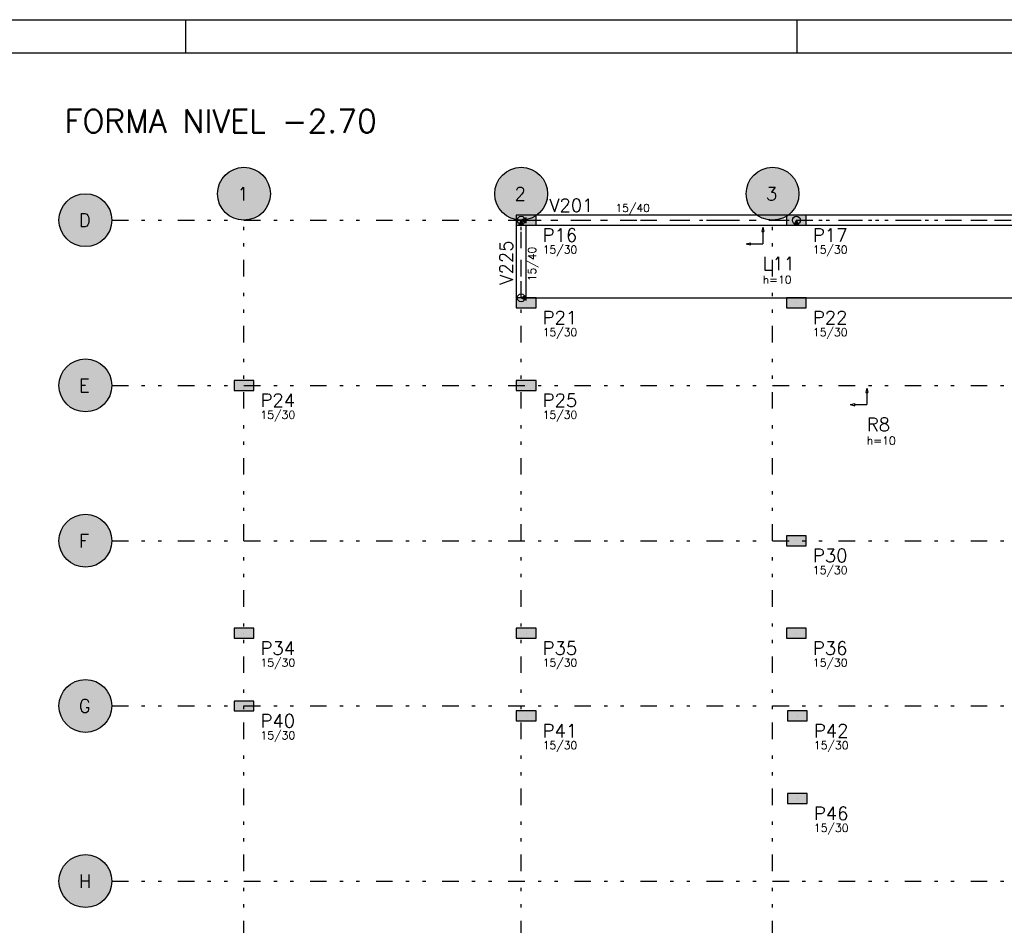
# Model space of a CAD drawing. Extents: x 0 to 119, y 0 to 84.
# Tile 6 of 7: x 58 to 88, y 57 to 84. Entities that reach past the tile are written whole.
import ezdxf

# ---------------------------------------------------------------- set-up
doc = ezdxf.new("R2010")
doc.units = 0
doc.header["$MEASUREMENT"] = 0
doc.linetypes.add('ESTILO_TQS_0003', pattern=[1.5, 0.5, -0.4, 0.1, -0.5])
doc.linetypes.add('ESTILO_TQS_0004', pattern=[2, 0.5, -0.4, 0.1, -0.4, 0.1, -0.5])
for name, color, linetype in [('1', 1, 'CONTINUOUS'), ('2', 2, 'CONTINUOUS'), ('3', 3, 'CONTINUOUS'), ('4', 4, 'CONTINUOUS'), ('6', 6, 'CONTINUOUS'), ('8', 8, 'CONTINUOUS'), ('9', 9, 'CONTINUOUS')]:
    doc.layers.add(name, color=color, linetype=linetype)
doc.styles.get("Standard").update_dxf_attribs({"font": 'ROMANS.SHX'})

msp = doc.modelspace()

# ---------------------------------------------------------------- linework, layer by layer
at = {"layer": '1', "linetype": 'Continuous'}
for points in [[(73.69626, 77.95757), (73.69626, 78.10757), (73.54626, 78.03257), (73.69626, 77.95757)], [(81.57626, 78.18257), (73.99626, 78.18257)], [(89.75626, 78.18257), (82.17626, 78.18257)], [(73.39626, 77.88257), (73.39626, 75.68257)], [(73.47126, 77.88257), (73.62126, 77.88257), (73.54626, 78.03257), (73.47126, 77.88257)], [(73.69626, 75.68257), (73.69626, 77.88257)], [(73.99626, 77.88257), (81.57626, 77.88257)], [(81.80126, 77.88257), (81.95126, 77.88257), (81.87626, 78.03257), (81.80126, 77.88257)], [(82.17626, 77.88257), (89.75626, 77.88257)], [(73.69626, 75.60757), (73.69626, 75.75757), (73.54626, 75.68257), (73.69626, 75.60757)]]:
    msp.add_lwpolyline(points, dxfattribs=at)
for centre in [(73.54626, 78.03257), (73.54626, 78.03257), (81.87626, 78.03257), (73.54626, 75.68257)]:
    msp.add_circle(centre, 0.12, dxfattribs=at)
at = {"layer": '2', "linetype": 'Continuous'}
for centre in [(65.15626, 78.83257), (73.54626, 78.83257), (81.15626, 78.83257), (60.35626, 78.03257), (60.35626, 73.03257), (60.35626, 68.33257), (60.35626, 63.33257), (60.35626, 58.03257)]:
    msp.add_circle(centre, 0.8, dxfattribs=at)
at = {"layer": '6', "linetype": 'Continuous'}
for points in [[(73.99626, 77.88257), (73.99626, 78.18257), (73.39626, 78.18257), (73.39626, 77.88257), (73.99626, 77.88257)], [(82.17626, 77.88257), (82.17626, 78.18257), (81.57626, 78.18257), (81.57626, 77.88257), (82.17626, 77.88257)], [(73.99626, 75.38257), (73.99626, 75.68257), (73.39626, 75.68257), (73.39626, 75.38257), (73.99626, 75.38257)], [(82.17626, 75.38257), (82.17626, 75.68257), (81.57626, 75.68257), (81.57626, 75.38257), (82.17626, 75.38257)], [(65.45626, 72.88257), (65.45626, 73.18257), (64.85626, 73.18257), (64.85626, 72.88257), (65.45626, 72.88257)], [(73.99626, 72.88257), (73.99626, 73.18257), (73.39626, 73.18257), (73.39626, 72.88257), (73.99626, 72.88257)], [(82.17626, 68.18257), (82.17626, 68.48257), (81.57626, 68.48257), (81.57626, 68.18257), (82.17626, 68.18257)], [(65.45626, 65.38257), (65.45626, 65.68257), (64.85626, 65.68257), (64.85626, 65.38257), (65.45626, 65.38257)], [(73.99626, 65.38257), (73.99626, 65.68257), (73.39626, 65.68257), (73.39626, 65.38257), (73.99626, 65.38257)], [(82.17626, 65.38257), (82.17626, 65.68257), (81.57626, 65.68257), (81.57626, 65.38257), (82.17626, 65.38257)], [(64.85626, 63.48257), (64.85626, 63.18257), (65.45626, 63.18257), (65.45626, 63.48257), (64.85626, 63.48257)], [(73.99626, 62.88257), (73.99626, 63.18257), (73.39626, 63.18257), (73.39626, 62.88257), (73.99626, 62.88257)], [(82.20626, 62.88257), (82.20626, 63.18257), (81.60626, 63.18257), (81.60626, 62.88257), (82.20626, 62.88257)], [(82.20626, 60.38257), (82.20626, 60.68257), (81.60626, 60.68257), (81.60626, 60.38257), (82.20626, 60.38257)]]:
    msp.add_lwpolyline(points, dxfattribs=at)
at = {"layer": '8', "linetype": 'Continuous'}
for p, q in [((0, 84.099998), (118.900002, 84.099998)), ((63.400002, 83.099998), (63.400002, 84.099998)), ((81.900002, 83.099998), (81.900002, 84.099998)), ((2.5, 83.099998), (117.900002, 83.099998)), ((73.69626, 78.03257), (73.69626, 78.03257)), ((80.857265, 77.821234), (80.826376, 77.688826)), ((80.857265, 77.821234), (80.888153, 77.688826)), ((81.87626, 78.03257), (81.87626, 78.03257)), ((80.826376, 77.688826), (80.888153, 77.688826)), ((80.857265, 77.688826), (80.857265, 77.321234)), ((80.357265, 77.321234), (80.489673, 77.352119)), ((80.357265, 77.321234), (80.489673, 77.290348)), ((80.489673, 77.290348), (80.489673, 77.352119)), ((80.489673, 77.321234), (80.857265, 77.321234)), ((73.69626, 75.68257), (89.75626, 75.68257)), ((73.69626, 75.53257), (73.69626, 75.53257)), ((81.87626, 75.53257), (81.87626, 75.53257)), ((65.15626, 73.03257), (65.15626, 73.03257)), ((73.69626, 73.03257), (73.69626, 73.03257)), ((84.00944, 72.950626), (83.978551, 72.818218)), ((83.978551, 72.818218), (84.040328, 72.818218)), ((84.00944, 72.950626), (84.040328, 72.818218)), ((84.00944, 72.818218), (84.00944, 72.450626)), ((83.50944, 72.450626), (83.641848, 72.481512)), ((83.50944, 72.450626), (83.641848, 72.419741)), ((83.641848, 72.419741), (83.641848, 72.481512)), ((83.641848, 72.450626), (84.00944, 72.450626)), ((81.87626, 68.33257), (81.87626, 68.33257)), ((65.15626, 65.53257), (65.15626, 65.53257)), ((73.69626, 65.53257), (73.69626, 65.53257)), ((81.87626, 65.53257), (81.87626, 65.53257)), ((65.15626, 63.33257), (65.15626, 63.33257)), ((73.69626, 63.03257), (73.69626, 63.03257)), ((81.90626, 63.03257), (81.90626, 63.03257)), ((81.90626, 60.53257), (81.90626, 60.53257))]:
    msp.add_line(p, q, dxfattribs=at)
at = {"layer": '8', "linetype": 'ESTILO_TQS_0004'}
for p, q in [((61.15626, 78.03257), (110.29626, 78.03257)), ((65.15626, 30.33257), (65.15626, 78.03257)), ((73.54626, 30.33257), (73.54626, 78.03257)), ((81.15626, 30.33257), (81.15626, 78.03257)), ((61.15626, 73.03257), (110.29626, 73.03257)), ((61.15626, 68.33257), (110.29626, 68.33257)), ((61.15626, 63.33257), (110.29626, 63.33257)), ((61.15626, 58.03257), (110.29626, 58.03257))]:
    msp.add_line(p, q, dxfattribs=at)
at = {"layer": '8', "linetype": 'ESTILO_TQS_0003'}
for p, q in [((73.54626, 78.03257), (81.87626, 78.03257)), ((73.54626, 75.68257), (73.54626, 78.03257)), ((81.87626, 78.03257), (89.90626, 78.03257))]:
    msp.add_line(p, q, dxfattribs=at)
at = {"layer": '9', "linetype": 'Continuous'}
for points in [[(65.95626, 78.83257), (64.888356, 79.586379), (64.788208, 79.542878)], [(65.95626, 78.83257), (64.993495, 79.615837), (64.888356, 79.586379)], [(65.95626, 78.83257), (65.101666, 79.630705), (64.993495, 79.615837)], [(65.95626, 78.83257), (65.210854, 79.630705), (65.101666, 79.630705)], [(65.95626, 78.83257), (65.319025, 79.615837), (65.210854, 79.630705)], [(65.95626, 78.83257), (65.424164, 79.586379), (65.319025, 79.615837)], [(65.95626, 78.83257), (65.524312, 79.542878), (65.424164, 79.586379)], [(74.34626, 78.83257), (73.278356, 79.586379), (73.178208, 79.542878)], [(74.34626, 78.83257), (73.383495, 79.615837), (73.278356, 79.586379)], [(74.34626, 78.83257), (73.491666, 79.630705), (73.383495, 79.615837)], [(74.34626, 78.83257), (73.600854, 79.630705), (73.491666, 79.630705)], [(74.34626, 78.83257), (73.709025, 79.615837), (73.600854, 79.630705)], [(74.34626, 78.83257), (73.814164, 79.586379), (73.709025, 79.615837)], [(74.34626, 78.83257), (73.914312, 79.542878), (73.814164, 79.586379)], [(81.95626, 78.83257), (80.888356, 79.586379), (80.788208, 79.542878)], [(81.95626, 78.83257), (80.993495, 79.615837), (80.888356, 79.586379)], [(81.95626, 78.83257), (81.101666, 79.630705), (80.993495, 79.615837)], [(81.95626, 78.83257), (81.210854, 79.630705), (81.101666, 79.630705)], [(81.95626, 78.83257), (81.319025, 79.615837), (81.210854, 79.630705)], [(81.95626, 78.83257), (81.424164, 79.586379), (81.319025, 79.615837)], [(81.95626, 78.83257), (81.524312, 79.542878), (81.424164, 79.586379)], [(65.95626, 78.83257), (64.535691, 79.33744), (64.472724, 79.248237)], [(65.95626, 78.83257), (64.610217, 79.417239), (64.535691, 79.33744)], [(65.95626, 78.83257), (64.694916, 79.486146), (64.610217, 79.417239)], [(65.95626, 78.83257), (64.788208, 79.542878), (64.694916, 79.486146)], [(65.95626, 78.83257), (65.617604, 79.486146), (65.524312, 79.542878)], [(65.95626, 78.83257), (65.702303, 79.417239), (65.617604, 79.486146)], [(65.95626, 78.83257), (65.776829, 79.33744), (65.702303, 79.417239)], [(65.95626, 78.83257), (65.839796, 79.248237), (65.776829, 79.33744)], [(74.34626, 78.83257), (72.925691, 79.33744), (72.862724, 79.248237)], [(74.34626, 78.83257), (73.000217, 79.417239), (72.925691, 79.33744)], [(74.34626, 78.83257), (73.084916, 79.486146), (73.000217, 79.417239)], [(74.34626, 78.83257), (73.178208, 79.542878), (73.084916, 79.486146)], [(74.34626, 78.83257), (74.007604, 79.486146), (73.914312, 79.542878)], [(74.34626, 78.83257), (74.092303, 79.417239), (74.007604, 79.486146)], [(74.34626, 78.83257), (74.166829, 79.33744), (74.092303, 79.417239)], [(74.34626, 78.83257), (74.229796, 79.248237), (74.166829, 79.33744)], [(81.95626, 78.83257), (80.535691, 79.33744), (80.472724, 79.248237)], [(81.95626, 78.83257), (80.610217, 79.417239), (80.535691, 79.33744)], [(81.95626, 78.83257), (80.694916, 79.486146), (80.610217, 79.417239)], [(81.95626, 78.83257), (80.788208, 79.542878), (80.694916, 79.486146)], [(81.95626, 78.83257), (81.617604, 79.486146), (81.524312, 79.542878)], [(81.95626, 78.83257), (81.702303, 79.417239), (81.617604, 79.486146)], [(81.95626, 78.83257), (81.776829, 79.33744), (81.702303, 79.417239)], [(81.95626, 78.83257), (81.839796, 79.248237), (81.776829, 79.33744)], [(65.95626, 78.83257), (64.385926, 79.048407), (64.363711, 78.941503)], [(65.95626, 78.83257), (64.422491, 79.151291), (64.385926, 79.048407)], [(65.95626, 78.83257), (64.472724, 79.248237), (64.422491, 79.151291)], [(65.95626, 78.83257), (65.890029, 79.151291), (65.839796, 79.248237)], [(65.95626, 78.83257), (65.926594, 79.048407), (65.890029, 79.151291)], [(65.95626, 78.83257), (65.948809, 78.941503), (65.926594, 79.048407)], [(74.34626, 78.83257), (72.775926, 79.048407), (72.753711, 78.941503)], [(74.34626, 78.83257), (72.812491, 79.151291), (72.775926, 79.048407)], [(74.34626, 78.83257), (72.862724, 79.248237), (72.812491, 79.151291)], [(74.34626, 78.83257), (74.280029, 79.151291), (74.229796, 79.248237)], [(74.34626, 78.83257), (74.316594, 79.048407), (74.280029, 79.151291)], [(74.34626, 78.83257), (74.338809, 78.941503), (74.316594, 79.048407)], [(81.95626, 78.83257), (80.385926, 79.048407), (80.363711, 78.941503)], [(81.95626, 78.83257), (80.422491, 79.151291), (80.385926, 79.048407)], [(81.95626, 78.83257), (80.472724, 79.248237), (80.422491, 79.151291)], [(81.95626, 78.83257), (81.890029, 79.151291), (81.839796, 79.248237)], [(81.95626, 78.83257), (81.926594, 79.048407), (81.890029, 79.151291)], [(81.95626, 78.83257), (81.948809, 78.941503), (81.926594, 79.048407)], [(61.15626, 78.03257), (59.894916, 78.686146), (59.810217, 78.617239)], [(61.15626, 78.03257), (59.988208, 78.742878), (59.894916, 78.686146)], [(61.15626, 78.03257), (60.088356, 78.786379), (59.988208, 78.742878)], [(61.15626, 78.03257), (60.193495, 78.815837), (60.088356, 78.786379)], [(61.15626, 78.03257), (60.301666, 78.830705), (60.193495, 78.815837)], [(61.15626, 78.03257), (60.410854, 78.830705), (60.301666, 78.830705)], [(61.15626, 78.03257), (60.519025, 78.815837), (60.410854, 78.830705)], [(61.15626, 78.03257), (60.624164, 78.786379), (60.519025, 78.815837)], [(61.15626, 78.03257), (60.724312, 78.742878), (60.624164, 78.786379)], [(61.15626, 78.03257), (60.817604, 78.686146), (60.724312, 78.742878)], [(61.15626, 78.03257), (60.902303, 78.617239), (60.817604, 78.686146)], [(65.95626, 78.83257), (64.363711, 78.941503), (64.35626, 78.83257)], [(65.95626, 78.83257), (64.35626, 78.83257), (64.363711, 78.723637)], [(65.95626, 78.83257), (64.363711, 78.723637), (64.385926, 78.616733)], [(65.95626, 78.83257), (64.385926, 78.616733), (64.422491, 78.513849)], [(65.95626, 78.83257), (64.422491, 78.513849), (64.472724, 78.416903)], [(65.95626, 78.83257), (64.472724, 78.416903), (64.535691, 78.3277)], [(65.95626, 78.83257), (64.535691, 78.3277), (64.610217, 78.247901)], [(65.95626, 78.83257), (64.610217, 78.247901), (64.694916, 78.178994)], [(65.95626, 78.83257), (64.694916, 78.178994), (64.788208, 78.122262)], [(65.95626, 78.83257), (64.788208, 78.122262), (64.888356, 78.078761)], [(65.95626, 78.83257), (64.888356, 78.078761), (64.993495, 78.049303)], [(65.95626, 78.83257), (64.993495, 78.049303), (65.101666, 78.034435)], [(65.95626, 78.83257), (65.101666, 78.034435), (65.210854, 78.034435)], [(65.95626, 78.83257), (65.210854, 78.034435), (65.319025, 78.049303)], [(65.95626, 78.83257), (65.319025, 78.049303), (65.424164, 78.078761)], [(65.95626, 78.83257), (65.424164, 78.078761), (65.524312, 78.122262)], [(65.95626, 78.83257), (65.524312, 78.122262), (65.617604, 78.178994)], [(65.95626, 78.83257), (65.617604, 78.178994), (65.702303, 78.247901)], [(65.95626, 78.83257), (65.702303, 78.247901), (65.776829, 78.3277)], [(65.95626, 78.83257), (65.776829, 78.3277), (65.839796, 78.416903)], [(65.95626, 78.83257), (65.839796, 78.416903), (65.890029, 78.513849)], [(65.95626, 78.83257), (65.890029, 78.513849), (65.926594, 78.616733)], [(65.95626, 78.83257), (65.926594, 78.616733), (65.948809, 78.723637)], [(65.95626, 78.83257), (65.948809, 78.723637), (65.95626, 78.83257)], [(74.34626, 78.83257), (72.753711, 78.941503), (72.74626, 78.83257)], [(74.34626, 78.83257), (72.74626, 78.83257), (72.753711, 78.723637)], [(74.34626, 78.83257), (72.753711, 78.723637), (72.775926, 78.616733)], [(74.34626, 78.83257), (72.775926, 78.616733), (72.812491, 78.513849)], [(74.34626, 78.83257), (72.812491, 78.513849), (72.862724, 78.416903)], [(74.34626, 78.83257), (72.862724, 78.416903), (72.925691, 78.3277)], [(74.34626, 78.83257), (72.925691, 78.3277), (73.000217, 78.247901)], [(74.34626, 78.83257), (73.000217, 78.247901), (73.084916, 78.178994)], [(74.34626, 78.83257), (73.084916, 78.178994), (73.178208, 78.122262)], [(74.34626, 78.83257), (73.178208, 78.122262), (73.278356, 78.078761)], [(74.34626, 78.83257), (73.278356, 78.078761), (73.383495, 78.049303)], [(74.34626, 78.83257), (73.383495, 78.049303), (73.491666, 78.034435)], [(74.34626, 78.83257), (73.491666, 78.034435), (73.600854, 78.034435)], [(74.34626, 78.83257), (73.600854, 78.034435), (73.709025, 78.049303)], [(74.34626, 78.83257), (73.709025, 78.049303), (73.814164, 78.078761)], [(74.34626, 78.83257), (73.814164, 78.078761), (73.914312, 78.122262)], [(74.34626, 78.83257), (73.914312, 78.122262), (74.007604, 78.178994)], [(74.34626, 78.83257), (74.007604, 78.178994), (74.092303, 78.247901)], [(74.34626, 78.83257), (74.092303, 78.247901), (74.166829, 78.3277)], [(74.34626, 78.83257), (74.166829, 78.3277), (74.229796, 78.416903)], [(74.34626, 78.83257), (74.229796, 78.416903), (74.280029, 78.513849)], [(74.34626, 78.83257), (74.280029, 78.513849), (74.316594, 78.616733)], [(74.34626, 78.83257), (74.316594, 78.616733), (74.338809, 78.723637)], [(74.34626, 78.83257), (74.338809, 78.723637), (74.34626, 78.83257)], [(81.95626, 78.83257), (80.363711, 78.941503), (80.35626, 78.83257)], [(81.95626, 78.83257), (80.35626, 78.83257), (80.363711, 78.723637)], [(81.95626, 78.83257), (80.363711, 78.723637), (80.385926, 78.616733)], [(81.95626, 78.83257), (80.385926, 78.616733), (80.422491, 78.513849)], [(81.95626, 78.83257), (80.422491, 78.513849), (80.472724, 78.416903)], [(81.95626, 78.83257), (80.472724, 78.416903), (80.535691, 78.3277)], [(81.95626, 78.83257), (80.535691, 78.3277), (80.610217, 78.247901)], [(81.95626, 78.83257), (80.610217, 78.247901), (80.694916, 78.178994)], [(81.95626, 78.83257), (80.694916, 78.178994), (80.788208, 78.122262)], [(81.95626, 78.83257), (80.788208, 78.122262), (80.888356, 78.078761)], [(81.95626, 78.83257), (80.888356, 78.078761), (80.993495, 78.049303)], [(81.95626, 78.83257), (80.993495, 78.049303), (81.101666, 78.034435)], [(81.95626, 78.83257), (81.101666, 78.034435), (81.210854, 78.034435)], [(81.95626, 78.83257), (81.210854, 78.034435), (81.319025, 78.049303)], [(81.95626, 78.83257), (81.319025, 78.049303), (81.424164, 78.078761)], [(81.95626, 78.83257), (81.424164, 78.078761), (81.524312, 78.122262)], [(81.95626, 78.83257), (81.524312, 78.122262), (81.617604, 78.178994)], [(81.95626, 78.83257), (81.617604, 78.178994), (81.702303, 78.247901)], [(81.95626, 78.83257), (81.702303, 78.247901), (81.776829, 78.3277)], [(81.95626, 78.83257), (81.776829, 78.3277), (81.839796, 78.416903)], [(81.95626, 78.83257), (81.839796, 78.416903), (81.890029, 78.513849)], [(81.95626, 78.83257), (81.890029, 78.513849), (81.926594, 78.616733)], [(81.95626, 78.83257), (81.926594, 78.616733), (81.948809, 78.723637)], [(81.95626, 78.83257), (81.948809, 78.723637), (81.95626, 78.83257)], [(61.15626, 78.03257), (59.672724, 78.448237), (59.622491, 78.351291)], [(61.15626, 78.03257), (59.735691, 78.53744), (59.672724, 78.448237)], [(61.15626, 78.03257), (59.810217, 78.617239), (59.735691, 78.53744)], [(61.15626, 78.03257), (60.976829, 78.53744), (60.902303, 78.617239)], [(61.15626, 78.03257), (61.039796, 78.448237), (60.976829, 78.53744)], [(61.15626, 78.03257), (61.090029, 78.351291), (61.039796, 78.448237)], [(61.15626, 78.03257), (59.563711, 78.141503), (59.55626, 78.03257)], [(61.15626, 78.03257), (59.585926, 78.248407), (59.563711, 78.141503)], [(61.15626, 78.03257), (59.622491, 78.351291), (59.585926, 78.248407)], [(61.15626, 78.03257), (61.126594, 78.248407), (61.090029, 78.351291)], [(61.15626, 78.03257), (61.148809, 78.141503), (61.126594, 78.248407)], [(73.99626, 77.88257), (73.99626, 78.18257), (73.39626, 78.18257)], [(73.99626, 77.88257), (73.39626, 78.18257), (73.39626, 77.88257)], [(73.69626, 77.95757), (73.69626, 78.10757), (73.54626, 78.03257)], [(82.17626, 77.88257), (82.17626, 78.18257), (81.57626, 78.18257)], [(82.17626, 77.88257), (81.57626, 78.18257), (81.57626, 77.88257)], [(61.15626, 78.03257), (59.55626, 78.03257), (59.563711, 77.923637)], [(61.15626, 78.03257), (59.563711, 77.923637), (59.585926, 77.816733)], [(61.15626, 78.03257), (59.585926, 77.816733), (59.622491, 77.713849)], [(61.15626, 78.03257), (59.622491, 77.713849), (59.672724, 77.616903)], [(61.15626, 78.03257), (59.672724, 77.616903), (59.735691, 77.5277)], [(61.15626, 78.03257), (59.735691, 77.5277), (59.810217, 77.447901)], [(61.15626, 78.03257), (59.810217, 77.447901), (59.894916, 77.378994)], [(61.15626, 78.03257), (59.894916, 77.378994), (59.988208, 77.322262)], [(61.15626, 78.03257), (59.988208, 77.322262), (60.088356, 77.278761)], [(61.15626, 78.03257), (60.088356, 77.278761), (60.193495, 77.249303)], [(61.15626, 78.03257), (60.193495, 77.249303), (60.301666, 77.234435)], [(61.15626, 78.03257), (60.301666, 77.234435), (60.410854, 77.234435)], [(61.15626, 78.03257), (60.410854, 77.234435), (60.519025, 77.249303)], [(61.15626, 78.03257), (60.519025, 77.249303), (60.624164, 77.278761)], [(61.15626, 78.03257), (60.624164, 77.278761), (60.724312, 77.322262)], [(61.15626, 78.03257), (60.724312, 77.322262), (60.817604, 77.378994)], [(61.15626, 78.03257), (60.817604, 77.378994), (60.902303, 77.447901)], [(61.15626, 78.03257), (60.902303, 77.447901), (60.976829, 77.5277)], [(61.15626, 78.03257), (60.976829, 77.5277), (61.039796, 77.616903)], [(61.15626, 78.03257), (61.039796, 77.616903), (61.090029, 77.713849)], [(61.15626, 78.03257), (61.090029, 77.713849), (61.126594, 77.816733)], [(61.15626, 78.03257), (61.126594, 77.816733), (61.148809, 77.923637)], [(61.15626, 78.03257), (61.148809, 77.923637), (61.15626, 78.03257)], [(73.99626, 77.88257), (73.39626, 77.88257), (73.99626, 77.88257)], [(73.47126, 77.88257), (73.62126, 77.88257), (73.54626, 78.03257)], [(73.47126, 77.88257), (73.54626, 78.03257), (73.47126, 77.88257)], [(73.69626, 77.95757), (73.54626, 78.03257), (73.69626, 77.95757)], [(82.17626, 77.88257), (81.57626, 77.88257), (82.17626, 77.88257)], [(81.80126, 77.88257), (81.95126, 77.88257), (81.87626, 78.03257)], [(81.80126, 77.88257), (81.87626, 78.03257), (81.80126, 77.88257)], [(73.69626, 75.60757), (73.69626, 75.75757), (73.54626, 75.68257)], [(73.99626, 75.38257), (73.99626, 75.68257), (73.39626, 75.68257)], [(73.99626, 75.38257), (73.39626, 75.68257), (73.39626, 75.38257)], [(73.69626, 75.60757), (73.54626, 75.68257), (73.69626, 75.60757)], [(82.17626, 75.38257), (82.17626, 75.68257), (81.57626, 75.68257)], [(82.17626, 75.38257), (81.57626, 75.68257), (81.57626, 75.38257)], [(73.99626, 75.38257), (73.39626, 75.38257), (73.99626, 75.38257)], [(82.17626, 75.38257), (81.57626, 75.38257), (82.17626, 75.38257)], [(61.15626, 73.03257), (59.810217, 73.617239), (59.735691, 73.53744)], [(61.15626, 73.03257), (59.894916, 73.686146), (59.810217, 73.617239)], [(61.15626, 73.03257), (59.988208, 73.742878), (59.894916, 73.686146)], [(61.15626, 73.03257), (60.088356, 73.786379), (59.988208, 73.742878)], [(61.15626, 73.03257), (60.193495, 73.815837), (60.088356, 73.786379)], [(61.15626, 73.03257), (60.301666, 73.830705), (60.193495, 73.815837)], [(61.15626, 73.03257), (60.410854, 73.830705), (60.301666, 73.830705)], [(61.15626, 73.03257), (60.519025, 73.815837), (60.410854, 73.830705)], [(61.15626, 73.03257), (60.624164, 73.786379), (60.519025, 73.815837)], [(61.15626, 73.03257), (60.724312, 73.742878), (60.624164, 73.786379)], [(61.15626, 73.03257), (60.817604, 73.686146), (60.724312, 73.742878)], [(61.15626, 73.03257), (60.902303, 73.617239), (60.817604, 73.686146)], [(61.15626, 73.03257), (60.976829, 73.53744), (60.902303, 73.617239)], [(61.15626, 73.03257), (59.622491, 73.351291), (59.585926, 73.248407)], [(61.15626, 73.03257), (59.672724, 73.448237), (59.622491, 73.351291)], [(61.15626, 73.03257), (59.735691, 73.53744), (59.672724, 73.448237)], [(61.15626, 73.03257), (61.039796, 73.448237), (60.976829, 73.53744)], [(61.15626, 73.03257), (61.090029, 73.351291), (61.039796, 73.448237)], [(61.15626, 73.03257), (61.126594, 73.248407), (61.090029, 73.351291)], [(61.15626, 73.03257), (59.563711, 73.141503), (59.55626, 73.03257)], [(61.15626, 73.03257), (59.55626, 73.03257), (59.563711, 72.923637)], [(61.15626, 73.03257), (59.585926, 73.248407), (59.563711, 73.141503)], [(61.15626, 73.03257), (59.563711, 72.923637), (59.585926, 72.816733)], [(61.15626, 73.03257), (59.585926, 72.816733), (59.622491, 72.713849)], [(61.15626, 73.03257), (59.622491, 72.713849), (59.672724, 72.616903)], [(61.15626, 73.03257), (59.672724, 72.616903), (59.735691, 72.5277)], [(61.15626, 73.03257), (59.735691, 72.5277), (59.810217, 72.447901)], [(61.15626, 73.03257), (59.810217, 72.447901), (59.894916, 72.378994)], [(61.15626, 73.03257), (59.894916, 72.378994), (59.988208, 72.322262)], [(61.15626, 73.03257), (59.988208, 72.322262), (60.088356, 72.278761)], [(61.15626, 73.03257), (60.088356, 72.278761), (60.193495, 72.249303)], [(61.15626, 73.03257), (60.193495, 72.249303), (60.301666, 72.234435)], [(61.15626, 73.03257), (60.301666, 72.234435), (60.410854, 72.234435)], [(61.15626, 73.03257), (60.410854, 72.234435), (60.519025, 72.249303)], [(61.15626, 73.03257), (60.519025, 72.249303), (60.624164, 72.278761)], [(61.15626, 73.03257), (60.624164, 72.278761), (60.724312, 72.322262)], [(61.15626, 73.03257), (60.724312, 72.322262), (60.817604, 72.378994)], [(61.15626, 73.03257), (60.817604, 72.378994), (60.902303, 72.447901)], [(61.15626, 73.03257), (60.902303, 72.447901), (60.976829, 72.5277)], [(61.15626, 73.03257), (60.976829, 72.5277), (61.039796, 72.616903)], [(61.15626, 73.03257), (61.039796, 72.616903), (61.090029, 72.713849)], [(61.15626, 73.03257), (61.090029, 72.713849), (61.126594, 72.816733)], [(61.15626, 73.03257), (61.148809, 73.141503), (61.126594, 73.248407)], [(61.15626, 73.03257), (61.126594, 72.816733), (61.148809, 72.923637)], [(61.15626, 73.03257), (61.148809, 72.923637), (61.15626, 73.03257)], [(65.45626, 72.88257), (65.45626, 73.18257), (64.85626, 73.18257)], [(65.45626, 72.88257), (64.85626, 73.18257), (64.85626, 72.88257)], [(73.99626, 72.88257), (73.99626, 73.18257), (73.39626, 73.18257)], [(73.99626, 72.88257), (73.39626, 73.18257), (73.39626, 72.88257)], [(65.45626, 72.88257), (64.85626, 72.88257), (65.45626, 72.88257)], [(73.99626, 72.88257), (73.39626, 72.88257), (73.99626, 72.88257)], [(61.15626, 68.33257), (59.810217, 68.917239), (59.735691, 68.83744)], [(61.15626, 68.33257), (59.894916, 68.986146), (59.810217, 68.917239)], [(61.15626, 68.33257), (59.988208, 69.042878), (59.894916, 68.986146)], [(61.15626, 68.33257), (60.088356, 69.086379), (59.988208, 69.042878)], [(61.15626, 68.33257), (60.193495, 69.115837), (60.088356, 69.086379)], [(61.15626, 68.33257), (60.301666, 69.130705), (60.193495, 69.115837)], [(61.15626, 68.33257), (60.410854, 69.130705), (60.301666, 69.130705)], [(61.15626, 68.33257), (60.519025, 69.115837), (60.410854, 69.130705)], [(61.15626, 68.33257), (60.624164, 69.086379), (60.519025, 69.115837)], [(61.15626, 68.33257), (60.724312, 69.042878), (60.624164, 69.086379)], [(61.15626, 68.33257), (60.817604, 68.986146), (60.724312, 69.042878)], [(61.15626, 68.33257), (60.902303, 68.917239), (60.817604, 68.986146)], [(61.15626, 68.33257), (60.976829, 68.83744), (60.902303, 68.917239)], [(61.15626, 68.33257), (59.622491, 68.651291), (59.585926, 68.548407)], [(61.15626, 68.33257), (59.672724, 68.748237), (59.622491, 68.651291)], [(61.15626, 68.33257), (59.735691, 68.83744), (59.672724, 68.748237)], [(61.15626, 68.33257), (61.039796, 68.748237), (60.976829, 68.83744)], [(61.15626, 68.33257), (61.090029, 68.651291), (61.039796, 68.748237)], [(61.15626, 68.33257), (61.126594, 68.548407), (61.090029, 68.651291)], [(61.15626, 68.33257), (59.563711, 68.441503), (59.55626, 68.33257)], [(61.15626, 68.33257), (59.55626, 68.33257), (59.563711, 68.223637)], [(61.15626, 68.33257), (59.585926, 68.548407), (59.563711, 68.441503)], [(61.15626, 68.33257), (59.563711, 68.223637), (59.585926, 68.116733)], [(61.15626, 68.33257), (59.585926, 68.116733), (59.622491, 68.013849)], [(61.15626, 68.33257), (59.622491, 68.013849), (59.672724, 67.916903)], [(61.15626, 68.33257), (59.672724, 67.916903), (59.735691, 67.8277)], [(61.15626, 68.33257), (59.735691, 67.8277), (59.810217, 67.747901)], [(61.15626, 68.33257), (59.810217, 67.747901), (59.894916, 67.678994)], [(61.15626, 68.33257), (59.894916, 67.678994), (59.988208, 67.622262)], [(61.15626, 68.33257), (59.988208, 67.622262), (60.088356, 67.578761)], [(61.15626, 68.33257), (60.088356, 67.578761), (60.193495, 67.549303)], [(61.15626, 68.33257), (60.193495, 67.549303), (60.301666, 67.534435)], [(61.15626, 68.33257), (60.301666, 67.534435), (60.410854, 67.534435)], [(61.15626, 68.33257), (60.410854, 67.534435), (60.519025, 67.549303)], [(61.15626, 68.33257), (60.519025, 67.549303), (60.624164, 67.578761)], [(61.15626, 68.33257), (60.624164, 67.578761), (60.724312, 67.622262)], [(61.15626, 68.33257), (60.724312, 67.622262), (60.817604, 67.678994)], [(61.15626, 68.33257), (60.817604, 67.678994), (60.902303, 67.747901)], [(61.15626, 68.33257), (60.902303, 67.747901), (60.976829, 67.8277)], [(61.15626, 68.33257), (60.976829, 67.8277), (61.039796, 67.916903)], [(61.15626, 68.33257), (61.039796, 67.916903), (61.090029, 68.013849)], [(61.15626, 68.33257), (61.090029, 68.013849), (61.126594, 68.116733)], [(61.15626, 68.33257), (61.148809, 68.441503), (61.126594, 68.548407)], [(61.15626, 68.33257), (61.126594, 68.116733), (61.148809, 68.223637)], [(61.15626, 68.33257), (61.148809, 68.223637), (61.15626, 68.33257)], [(82.17626, 68.18257), (82.17626, 68.48257), (81.57626, 68.48257)], [(82.17626, 68.18257), (81.57626, 68.48257), (81.57626, 68.18257)], [(82.17626, 68.18257), (81.57626, 68.18257), (82.17626, 68.18257)], [(65.45626, 65.38257), (65.45626, 65.68257), (64.85626, 65.68257)], [(65.45626, 65.38257), (64.85626, 65.68257), (64.85626, 65.38257)], [(73.99626, 65.38257), (73.99626, 65.68257), (73.39626, 65.68257)], [(73.99626, 65.38257), (73.39626, 65.68257), (73.39626, 65.38257)], [(82.17626, 65.38257), (82.17626, 65.68257), (81.57626, 65.68257)], [(82.17626, 65.38257), (81.57626, 65.68257), (81.57626, 65.38257)], [(65.45626, 65.38257), (64.85626, 65.38257), (65.45626, 65.38257)], [(73.99626, 65.38257), (73.39626, 65.38257), (73.99626, 65.38257)], [(82.17626, 65.38257), (81.57626, 65.38257), (82.17626, 65.38257)], [(61.15626, 63.33257), (60.088356, 64.086379), (59.988208, 64.042878)], [(61.15626, 63.33257), (60.193495, 64.115837), (60.088356, 64.086379)], [(61.15626, 63.33257), (60.301666, 64.130705), (60.193495, 64.115837)], [(61.15626, 63.33257), (60.410854, 64.130705), (60.301666, 64.130705)], [(61.15626, 63.33257), (60.519025, 64.115837), (60.410854, 64.130705)], [(61.15626, 63.33257), (60.624164, 64.086379), (60.519025, 64.115837)], [(61.15626, 63.33257), (60.724312, 64.042878), (60.624164, 64.086379)], [(61.15626, 63.33257), (59.735691, 63.83744), (59.672724, 63.748237)], [(61.15626, 63.33257), (59.810217, 63.917239), (59.735691, 63.83744)], [(61.15626, 63.33257), (59.894916, 63.986146), (59.810217, 63.917239)], [(61.15626, 63.33257), (59.988208, 64.042878), (59.894916, 63.986146)], [(61.15626, 63.33257), (60.817604, 63.986146), (60.724312, 64.042878)], [(61.15626, 63.33257), (60.902303, 63.917239), (60.817604, 63.986146)], [(61.15626, 63.33257), (60.976829, 63.83744), (60.902303, 63.917239)], [(61.15626, 63.33257), (61.039796, 63.748237), (60.976829, 63.83744)], [(61.15626, 63.33257), (59.585926, 63.548407), (59.563711, 63.441503)], [(61.15626, 63.33257), (59.622491, 63.651291), (59.585926, 63.548407)], [(61.15626, 63.33257), (59.672724, 63.748237), (59.622491, 63.651291)], [(61.15626, 63.33257), (61.090029, 63.651291), (61.039796, 63.748237)], [(61.15626, 63.33257), (61.126594, 63.548407), (61.090029, 63.651291)], [(61.15626, 63.33257), (61.148809, 63.441503), (61.126594, 63.548407)], [(64.85626, 63.48257), (64.85626, 63.18257), (65.45626, 63.18257)], [(64.85626, 63.48257), (65.45626, 63.18257), (65.45626, 63.48257)], [(64.85626, 63.48257), (65.45626, 63.48257), (64.85626, 63.48257)], [(61.15626, 63.33257), (59.563711, 63.441503), (59.55626, 63.33257)], [(61.15626, 63.33257), (59.55626, 63.33257), (59.563711, 63.223637)], [(61.15626, 63.33257), (59.563711, 63.223637), (59.585926, 63.116733)], [(61.15626, 63.33257), (59.585926, 63.116733), (59.622491, 63.013849)], [(61.15626, 63.33257), (59.622491, 63.013849), (59.672724, 62.916903)], [(61.15626, 63.33257), (59.672724, 62.916903), (59.735691, 62.8277)], [(61.15626, 63.33257), (59.735691, 62.8277), (59.810217, 62.747901)], [(61.15626, 63.33257), (59.810217, 62.747901), (59.894916, 62.678994)], [(61.15626, 63.33257), (59.894916, 62.678994), (59.988208, 62.622262)], [(61.15626, 63.33257), (59.988208, 62.622262), (60.088356, 62.578761)], [(61.15626, 63.33257), (60.088356, 62.578761), (60.193495, 62.549303)], [(61.15626, 63.33257), (60.193495, 62.549303), (60.301666, 62.534435)], [(61.15626, 63.33257), (60.301666, 62.534435), (60.410854, 62.534435)], [(61.15626, 63.33257), (60.410854, 62.534435), (60.519025, 62.549303)], [(61.15626, 63.33257), (60.519025, 62.549303), (60.624164, 62.578761)], [(61.15626, 63.33257), (60.624164, 62.578761), (60.724312, 62.622262)], [(61.15626, 63.33257), (60.724312, 62.622262), (60.817604, 62.678994)], [(61.15626, 63.33257), (60.817604, 62.678994), (60.902303, 62.747901)], [(61.15626, 63.33257), (60.902303, 62.747901), (60.976829, 62.8277)], [(61.15626, 63.33257), (60.976829, 62.8277), (61.039796, 62.916903)], [(61.15626, 63.33257), (61.039796, 62.916903), (61.090029, 63.013849)], [(61.15626, 63.33257), (61.090029, 63.013849), (61.126594, 63.116733)], [(61.15626, 63.33257), (61.126594, 63.116733), (61.148809, 63.223637)], [(61.15626, 63.33257), (61.148809, 63.223637), (61.15626, 63.33257)], [(73.99626, 62.88257), (73.99626, 63.18257), (73.39626, 63.18257)], [(73.99626, 62.88257), (73.39626, 63.18257), (73.39626, 62.88257)], [(82.20626, 62.88257), (82.20626, 63.18257), (81.60626, 63.18257)], [(82.20626, 62.88257), (81.60626, 63.18257), (81.60626, 62.88257)], [(73.99626, 62.88257), (73.39626, 62.88257), (73.99626, 62.88257)], [(82.20626, 62.88257), (81.60626, 62.88257), (82.20626, 62.88257)], [(82.20626, 60.38257), (82.20626, 60.68257), (81.60626, 60.68257)], [(82.20626, 60.38257), (81.60626, 60.68257), (81.60626, 60.38257)], [(82.20626, 60.38257), (81.60626, 60.38257), (82.20626, 60.38257)], [(61.15626, 58.03257), (59.988208, 58.742878), (59.894916, 58.686146)], [(61.15626, 58.03257), (60.088356, 58.786379), (59.988208, 58.742878)], [(61.15626, 58.03257), (60.193495, 58.815837), (60.088356, 58.786379)], [(61.15626, 58.03257), (60.301666, 58.830705), (60.193495, 58.815837)], [(61.15626, 58.03257), (60.410854, 58.830705), (60.301666, 58.830705)], [(61.15626, 58.03257), (60.519025, 58.815837), (60.410854, 58.830705)], [(61.15626, 58.03257), (60.624164, 58.786379), (60.519025, 58.815837)], [(61.15626, 58.03257), (60.724312, 58.742878), (60.624164, 58.786379)], [(61.15626, 58.03257), (60.817604, 58.686146), (60.724312, 58.742878)], [(61.15626, 58.03257), (59.672724, 58.448237), (59.622491, 58.351291)], [(61.15626, 58.03257), (59.735691, 58.53744), (59.672724, 58.448237)], [(61.15626, 58.03257), (59.810217, 58.617239), (59.735691, 58.53744)], [(61.15626, 58.03257), (59.894916, 58.686146), (59.810217, 58.617239)], [(61.15626, 58.03257), (60.902303, 58.617239), (60.817604, 58.686146)], [(61.15626, 58.03257), (60.976829, 58.53744), (60.902303, 58.617239)], [(61.15626, 58.03257), (61.039796, 58.448237), (60.976829, 58.53744)], [(61.15626, 58.03257), (61.090029, 58.351291), (61.039796, 58.448237)], [(61.15626, 58.03257), (59.563711, 58.141503), (59.55626, 58.03257)], [(61.15626, 58.03257), (59.585926, 58.248407), (59.563711, 58.141503)], [(61.15626, 58.03257), (59.622491, 58.351291), (59.585926, 58.248407)], [(61.15626, 58.03257), (61.126594, 58.248407), (61.090029, 58.351291)], [(61.15626, 58.03257), (61.148809, 58.141503), (61.126594, 58.248407)], [(61.15626, 58.03257), (59.55626, 58.03257), (59.563711, 57.923637)], [(61.15626, 58.03257), (59.563711, 57.923637), (59.585926, 57.816733)], [(61.15626, 58.03257), (59.585926, 57.816733), (59.622491, 57.713849)], [(61.15626, 58.03257), (59.622491, 57.713849), (59.672724, 57.616903)], [(61.15626, 58.03257), (59.672724, 57.616903), (59.735691, 57.5277)], [(61.15626, 58.03257), (59.735691, 57.5277), (59.810217, 57.447901)], [(61.15626, 58.03257), (59.810217, 57.447901), (59.894916, 57.378994)], [(61.15626, 58.03257), (59.894916, 57.378994), (59.988208, 57.322262)], [(61.15626, 58.03257), (59.988208, 57.322262), (60.088356, 57.278761)], [(61.15626, 58.03257), (60.088356, 57.278761), (60.193495, 57.249303)], [(61.15626, 58.03257), (60.193495, 57.249303), (60.301666, 57.234435)], [(61.15626, 58.03257), (60.301666, 57.234435), (60.410854, 57.234435)], [(61.15626, 58.03257), (60.410854, 57.234435), (60.519025, 57.249303)], [(61.15626, 58.03257), (60.519025, 57.249303), (60.624164, 57.278761)], [(61.15626, 58.03257), (60.624164, 57.278761), (60.724312, 57.322262)], [(61.15626, 58.03257), (60.724312, 57.322262), (60.817604, 57.378994)], [(61.15626, 58.03257), (60.817604, 57.378994), (60.902303, 57.447901)], [(61.15626, 58.03257), (60.902303, 57.447901), (60.976829, 57.5277)], [(61.15626, 58.03257), (60.976829, 57.5277), (61.039796, 57.616903)], [(61.15626, 58.03257), (61.039796, 57.616903), (61.090029, 57.713849)], [(61.15626, 58.03257), (61.090029, 57.713849), (61.126594, 57.816733)], [(61.15626, 58.03257), (61.126594, 57.816733), (61.148809, 57.923637)], [(61.15626, 58.03257), (61.148809, 57.923637), (61.15626, 58.03257)]]:
    msp.add_solid(points, dxfattribs=at)

# ---------------------------------------------------------------- texts
at = {"layer": '1', "linetype": 'Continuous'}
msp.add_text('FORMA NIVEL -2.70', height=0.7, dxfattribs=at).set_placement((59.729416, 80.680096))
at = {"layer": '3', "linetype": 'Continuous'}
for s, p in [('15/40', (76.39626, 78.28257)), ('15/30', (74.19626, 77.02257)), ('15/30', (82.37626, 77.02257)), ('h=10', (80.857265, 76.113234)), ('15/30', (74.19626, 74.52257)), ('15/30', (82.37626, 74.52257)), ('15/30', (65.65626, 72.02257)), ('15/30', (74.19626, 72.02257)), ('h=10', (84.00944, 71.242626)), ('15/30', (82.37626, 67.32257)), ('15/30', (65.65626, 64.52257)), ('15/30', (74.19626, 64.52257)), ('15/30', (82.37626, 64.52257)), ('15/30', (65.65626, 62.32257)), ('15/30', (74.19626, 62.02257)), ('15/30', (82.40626, 62.02257)), ('15/30', (82.40626, 59.52257))]:
    msp.add_text(s, height=0.24, dxfattribs=at).set_placement(p)
msp.add_text('15/40', height=0.24, rotation=90, dxfattribs=at).set_placement((73.99626, 76.18257))
at = {"layer": '4', "linetype": 'Continuous'}
for s, p in [('V201', (74.39626, 78.28257)), ('L11', (80.857265, 76.521234)), ('R8', (84.00944, 71.650626))]:
    msp.add_text(s, height=0.4, dxfattribs=at).set_placement(p)
msp.add_text('V225', height=0.4, rotation=90, dxfattribs=at).set_placement((73.29626, 76.08257))
at = {"layer": '6', "linetype": 'Continuous'}
for s, p in [('1', (64.95626, 78.63257)), ('2', (73.34626, 78.63257)), ('3', (80.95626, 78.63257)), ('D', (60.15626, 77.83257)), ('P16', (74.19626, 77.38257)), ('P17', (82.37626, 77.38257)), ('P21', (74.19626, 74.88257)), ('P22', (82.37626, 74.88257)), ('E', (60.15626, 72.83257)), ('P24', (65.65626, 72.38257)), ('P25', (74.19626, 72.38257)), ('F', (60.15626, 68.13257)), ('P30', (82.37626, 67.68257)), ('P34', (65.65626, 64.88257)), ('P35', (74.19626, 64.88257)), ('P36', (82.37626, 64.88257)), ('G', (60.15626, 63.13257)), ('P40', (65.65626, 62.68257)), ('P41', (74.19626, 62.38257)), ('P42', (82.40626, 62.38257)), ('P46', (82.40626, 59.88257)), ('H', (60.15626, 57.83257))]:
    msp.add_text(s, height=0.4, dxfattribs=at).set_placement(p)

doc.saveas('drawing.dxf')
